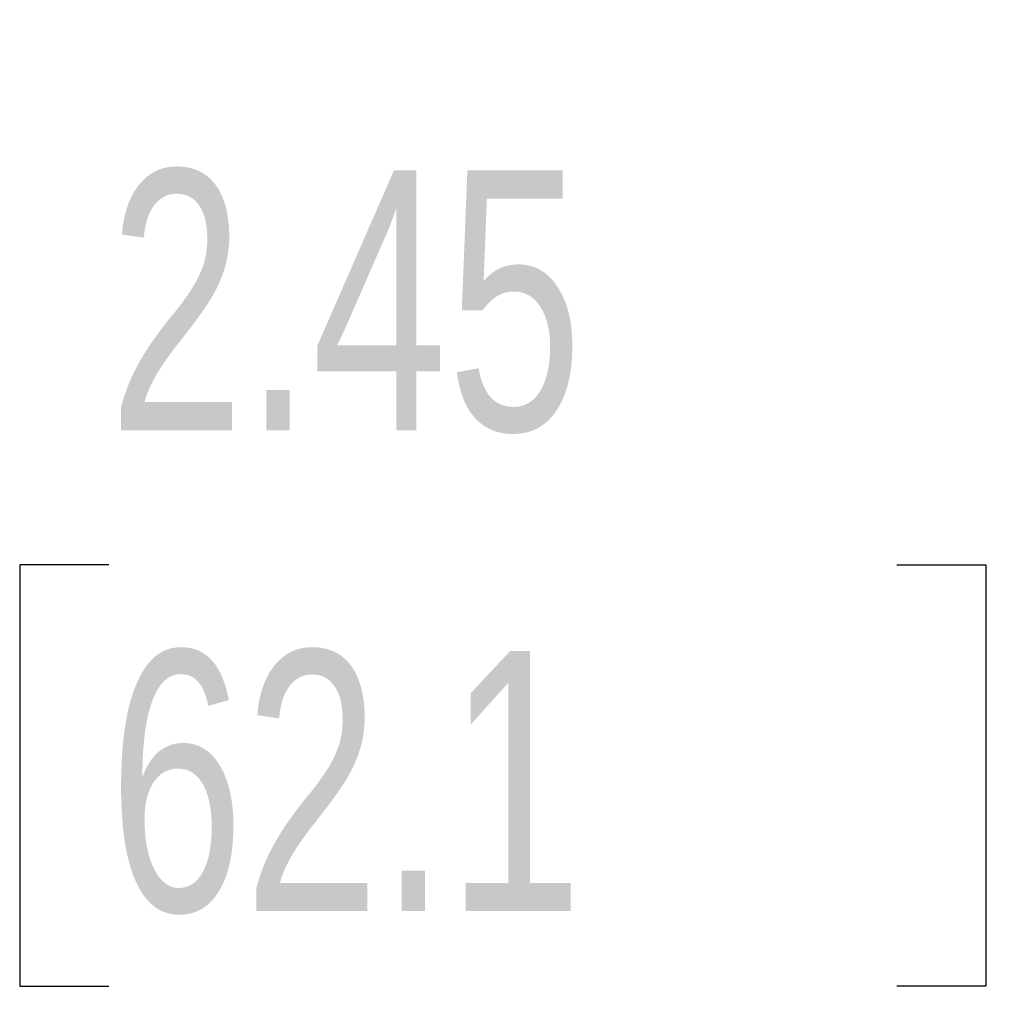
# Model space of a CAD drawing. Header units: inches. Extents: x 0.2 to 10.7, y 0.2 to 7.9.
# Tile 20 of 95: x 5.206 to 5.521, y 2.683 to 2.994. Entities that reach past the tile are written whole.
import ezdxf

# ---------------------------------------------------------------- set-up
doc = ezdxf.new("R2010")
doc.units = ezdxf.units.IN
doc.header["$MEASUREMENT"] = 0
doc.layers.add('DIMENSIONS', color=140, linetype='Continuous')
doc.styles.add('SLDTEXTSTYLE0', font='TXT', dxfattribs={"width": 0.7})
doc.dimstyles.new('SLDDIMSTYLE1', dxfattribs={"dimtxt": 0.084961, "dimasz": 0.13, "dimexe": 0, "dimexo": 0.0625, "dimgap": 0.02124, "dimtad": 0, "dimtih": 1, "dimtoh": 1, "dimlfac": 12, "dimrnd": 1e-09, "dimzin": 12, "dimdsep": 46, "dimtxsty": 'SLDTEXTSTYLE0', "dimsah": 1, "dimcen": 0.09, "dimadec": 0, "dimazin": 3, "dimtfac": 1, "dimtmove": 0, "dimatfit": 0, "dimfxl": 0, "dimfrac": 2, "dimtolj": 1, "dimtzin": 12, "dimarcsym": 0})

# ---------------------------------------------------------------- blocks, each defined once
blk = doc.blocks.new('_D_15')
at = {"layer": 'DIMENSIONS'}
for p, q in [((5.76265, 3.2382), (5.76265, 3.4882)), ((6.08616, 3.2382), (5.63765, 3.2382)), ((6.08153, 3.03445), (5.63765, 3.03445)), ((5.76265, 2.81965), (5.76265, 3.03445)), ((5.23413, 2.81965), (5.2056, 2.81965)), ((5.2056, 2.81965), (5.2056, 2.68462)), ((5.4866, 2.81965), (5.51513, 2.81965)), ((5.51513, 2.81965), (5.51513, 2.68462)), ((5.63981, 2.81965), (5.76265, 2.81965)), ((5.2056, 2.68462), (5.23413, 2.68462)), ((5.51513, 2.68462), (5.4866, 2.68462))]:
    blk.add_line(p, q, dxfattribs=at)
for points in [[(5.76265, 3.2382), (5.78265, 3.3682), (5.74265, 3.3682)], [(5.76265, 3.03445), (5.74265, 2.90445), (5.78265, 2.90445)]]:
    blk.add_solid(points, dxfattribs=at)
at = {"layer": 'DIMENSIONS', "char_height": 0.083333, "attachment_point": 1, "style": 'SLDTEXTSTYLE0'}
for s, insert in [('2.45', (5.23413, 2.9461)), ('62.1', (5.23413, 2.79204))]:
    blk.add_mtext(s, dxfattribs=dict(at, insert=insert))

msp = doc.modelspace()

# ---------------------------------------------------------------- dimensions: what is measured, and where the dimension line sits
at = {"layer": 'DIMENSIONS'}
dim = msp.add_linear_dim(base=(5.7626531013, 3.034446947), p1=(6.1361642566, 3.238196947), p2=(6.131534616, 3.034446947), angle=90, dimstyle='SLDDIMSTYLE1', dxfattribs=at)
dim.commit()
dim.dimension.update_dxf_attribs({"geometry": '_D_15', "text_midpoint": (5.7626531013, 2.8196535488), "dimtype": 160})

doc.saveas('drawing.dxf')
